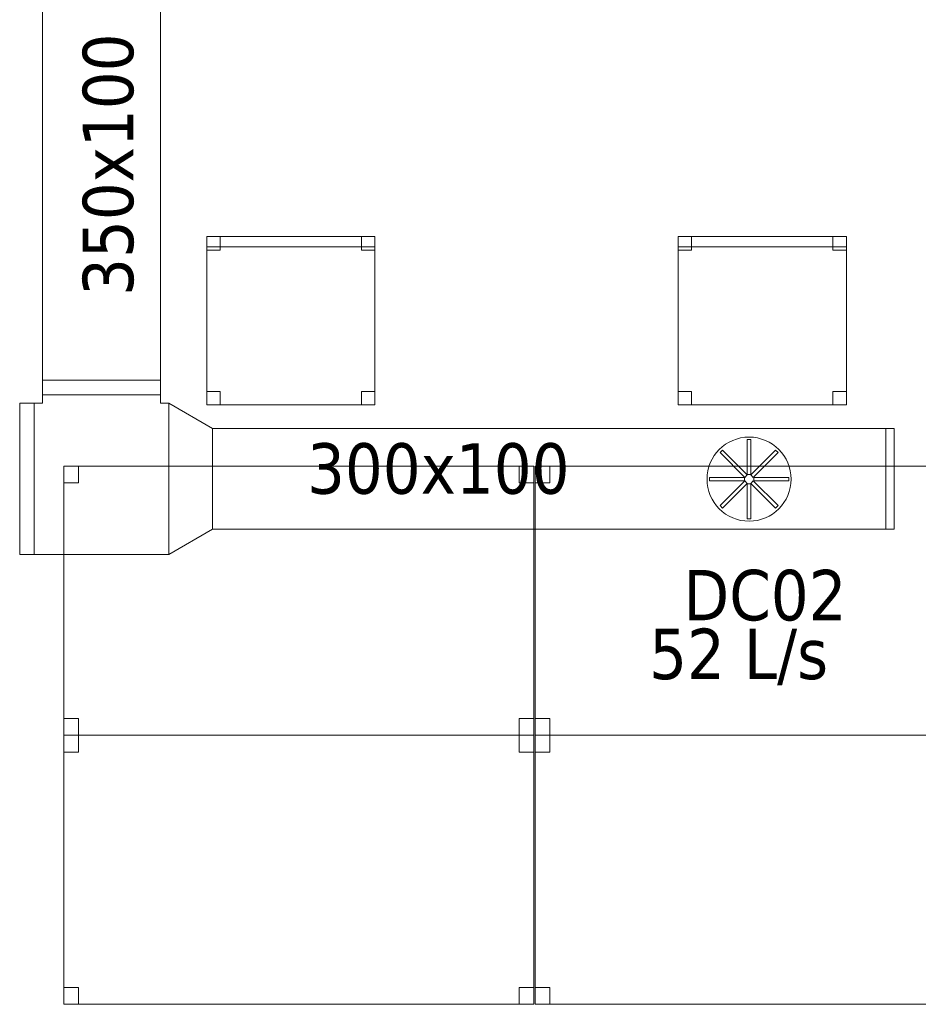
# Model space of a CAD drawing. Header units: metres. Extents: x 397.7 to 427.5, y 12.7 to 28.4.
# Tile 126 of 130: x 421.6 to 424.2, y 18.5 to 21.5. Entities that reach past the tile are written whole.
import ezdxf

# ---------------------------------------------------------------- set-up
doc = ezdxf.new("R2010")
doc.units = ezdxf.units.M
for name, color, linetype, lineweight in [('02_MOBILIARIO', 7, 'Continuous', 18), ('A-DETL-____-MBND', 7, 'Continuous', 18), ('A-DETL-GENF-OTLN', 7, 'Continuous', 18), ('M-HVAC-CDFF-IDEN', 7, 'Continuous', 30), ('M-HVAC-DUCT-IDEN', 7, 'Continuous', 30), ('M-HVAC-DUCT-OTLN', 7, 'Continuous', 18)]:
    doc.layers.add(name, color=color, linetype=linetype, lineweight=lineweight)
doc.styles.add('Tahoma_2', font='tahoma.ttf', dxfattribs={"height": 0.15})

# ---------------------------------------------------------------- blocks, each defined once
blk = doc.blocks.new('Family - Taula 140X80_P4-153744-07_CLI_AIRE_P4')
at = {"layer": 'A-DETL-____-MBND', "color": 253, "true_color": 0xaaaaaa}
for p, q in [((0, 0.8001), (1.3973, 0.8001)), ((0, 0), (0, 0.8001)), ((1.3973, 0.8001), (0, 0.8001)), ((0, 0.8001), (0, 0)), ((0, 0.8001), (0.0437, 0.8001)), ((0, 0.7501), (0, 0.8001)), ((0.0437, 0.8001), (0, 0.8001)), ((0, 0.8001), (0, 0.7501)), ((0.0437, 0.8001), (0.0437, 0.7501)), ((0.0437, 0.7501), (0.0437, 0.8001)), ((1.3536, 0.8001), (1.3973, 0.8001)), ((1.3536, 0.7501), (1.3536, 0.8001)), ((1.3973, 0.8001), (1.3536, 0.8001)), ((1.3536, 0.8001), (1.3536, 0.7501)), ((1.3973, 0.8001), (1.3973, 0.7501)), ((1.3973, 0.7501), (1.3973, 0.8001)), ((1.3973, 0.8001), (1.3973, 0)), ((1.3973, 0), (1.3973, 0.8001)), ((0.0437, 0.7501), (0, 0.7501)), ((0, 0.7501), (0.0437, 0.7501)), ((1.3973, 0.7501), (1.3536, 0.7501)), ((1.3536, 0.7501), (1.3973, 0.7501)), ((0, 0.05), (0.0437, 0.05)), ((0, 0), (0, 0.05)), ((0.0437, 0.05), (0, 0.05)), ((0, 0.05), (0, 0)), ((0.0437, 0.05), (0.0437, 0)), ((0.0437, 0), (0.0437, 0.05)), ((1.3536, 0.05), (1.3973, 0.05)), ((1.3536, 0), (1.3536, 0.05)), ((1.3973, 0.05), (1.3536, 0.05)), ((1.3536, 0.05), (1.3536, 0)), ((1.3973, 0.05), (1.3973, 0)), ((1.3973, 0), (1.3973, 0.05)), ((0.0437, 0), (0, 0)), ((0, 0), (0.0437, 0)), ((0, 0), (1.3973, 0)), ((1.3973, 0), (1.3536, 0)), ((1.3536, 0), (1.3973, 0)), ((1.3973, 0), (0, 0))]:
    blk.add_line(p, q, dxfattribs=at)
blk = doc.blocks.new('Family - Cadira d_Oficina_P4-153782-07_CLI_AIRE_P4')
at = {"layer": 'A-DETL-____-MBND', "color": 253, "true_color": 0xaaaaaa}
for p, q in [((0, 0.46), (0, 0.5)), ((0, 0.5), (0.04, 0.5)), ((0.04, 0.5), (0, 0.5)), ((0, 0.5), (0, 0.46)), ((0, 0.47), (0, 0.5)), ((0, 0.5), (0.5, 0.5)), ((0.5, 0.5), (0, 0.5)), ((0, 0.5), (0, 0.47)), ((0, 0), (0, 0.5)), ((0, 0.5), (0.5, 0.5)), ((0.5, 0.5), (0, 0.5)), ((0, 0.5), (0, 0)), ((0.04, 0.5), (0.04, 0.46)), ((0.04, 0.46), (0.04, 0.5)), ((0.46, 0.46), (0.46, 0.5)), ((0.46, 0.5), (0.5, 0.5)), ((0.5, 0.5), (0.46, 0.5)), ((0.46, 0.5), (0.46, 0.46)), ((0.5, 0.5), (0.5, 0.46)), ((0.5, 0.46), (0.5, 0.5)), ((0.5, 0.5), (0.5, 0.47)), ((0.5, 0.47), (0.5, 0.5)), ((0.5, 0.5), (0.5, 0)), ((0.5, 0), (0.5, 0.5)), ((0.5, 0.47), (0, 0.47)), ((0, 0.47), (0.5, 0.47)), ((0.04, 0.46), (0, 0.46)), ((0, 0.46), (0.04, 0.46)), ((0.5, 0.46), (0.46, 0.46)), ((0.46, 0.46), (0.5, 0.46)), ((0, 0), (0, 0.04)), ((0, 0.04), (0.04, 0.04)), ((0.04, 0.04), (0, 0.04)), ((0, 0.04), (0, 0)), ((0.04, 0.04), (0.04, 0)), ((0.04, 0), (0.04, 0.04)), ((0.46, 0), (0.46, 0.04)), ((0.46, 0.04), (0.5, 0.04)), ((0.5, 0.04), (0.46, 0.04)), ((0.46, 0.04), (0.46, 0)), ((0.5, 0.04), (0.5, 0)), ((0.5, 0), (0.5, 0.04)), ((0.04, 0), (0, 0)), ((0, 0), (0.04, 0)), ((0.5, 0), (0, 0)), ((0, 0), (0.5, 0)), ((0.5, 0), (0.46, 0)), ((0.46, 0), (0.5, 0))]:
    blk.add_line(p, q, dxfattribs=at)
blk = doc.blocks.new('Family - Taula 140X80_P4-154116-07_CLI_AIRE_P4')
at = {"layer": 'A-DETL-____-MBND', "color": 253, "true_color": 0xaaaaaa}
for p, q in [((0, 0), (0, 0.8001)), ((0, 0.8001), (1.3973, 0.8001)), ((1.3973, 0.8001), (0, 0.8001)), ((0, 0.8001), (0, 0)), ((0, 0.7501), (0, 0.8001)), ((0, 0.8001), (0.0437, 0.8001)), ((0.0437, 0.8001), (0, 0.8001)), ((0, 0.8001), (0, 0.7501)), ((0.0437, 0.8001), (0.0437, 0.7501)), ((0.0437, 0.7501), (0.0437, 0.8001)), ((1.3536, 0.7501), (1.3536, 0.8001)), ((1.3536, 0.8001), (1.3973, 0.8001)), ((1.3973, 0.8001), (1.3536, 0.8001)), ((1.3536, 0.8001), (1.3536, 0.7501)), ((1.3973, 0.8001), (1.3973, 0)), ((1.3973, 0), (1.3973, 0.8001)), ((1.3973, 0.8001), (1.3973, 0.7501)), ((1.3973, 0.7501), (1.3973, 0.8001)), ((0.0437, 0.7501), (0, 0.7501)), ((0, 0.7501), (0.0437, 0.7501)), ((1.3973, 0.7501), (1.3536, 0.7501)), ((1.3536, 0.7501), (1.3973, 0.7501)), ((0, 0), (0, 0.05)), ((0, 0.05), (0.0437, 0.05)), ((0.0437, 0.05), (0, 0.05)), ((0, 0.05), (0, 0)), ((0.0437, 0.05), (0.0437, 0)), ((0.0437, 0), (0.0437, 0.05)), ((1.3536, 0), (1.3536, 0.05)), ((1.3536, 0.05), (1.3973, 0.05)), ((1.3973, 0.05), (1.3536, 0.05)), ((1.3536, 0.05), (1.3536, 0)), ((1.3973, 0.05), (1.3973, 0)), ((1.3973, 0), (1.3973, 0.05)), ((1.3973, 0), (0, 0)), ((0, 0), (1.3973, 0)), ((0.0437, 0), (0, 0)), ((0, 0), (0.0437, 0)), ((1.3973, 0), (1.3536, 0)), ((1.3536, 0), (1.3973, 0))]:
    blk.add_line(p, q, dxfattribs=at)
blk = doc.blocks.new('Family - Taula 140X80_P4-154298-07_CLI_AIRE_P4')
at = {"layer": 'A-DETL-____-MBND', "color": 253, "true_color": 0xaaaaaa}
for p, q in [((0, 0), (0, 0.8001)), ((0, 0.8001), (1.3973, 0.8001)), ((1.3973, 0.8001), (0, 0.8001)), ((0, 0.8001), (0, 0)), ((0, 0.7501), (0, 0.8001)), ((0, 0.8001), (0.0437, 0.8001)), ((0.0437, 0.8001), (0, 0.8001)), ((0, 0.8001), (0, 0.7501)), ((0.0437, 0.8001), (0.0437, 0.7501)), ((0.0437, 0.7501), (0.0437, 0.8001)), ((1.3536, 0.7501), (1.3536, 0.8001)), ((1.3536, 0.8001), (1.3973, 0.8001)), ((1.3973, 0.8001), (1.3536, 0.8001)), ((1.3536, 0.8001), (1.3536, 0.7501)), ((1.3973, 0.8001), (1.3973, 0.7501)), ((1.3973, 0.7501), (1.3973, 0.8001)), ((1.3973, 0.8001), (1.3973, 0)), ((1.3973, 0), (1.3973, 0.8001)), ((0.0437, 0.7501), (0, 0.7501)), ((0, 0.7501), (0.0437, 0.7501)), ((1.3973, 0.7501), (1.3536, 0.7501)), ((1.3536, 0.7501), (1.3973, 0.7501)), ((0, 0), (0, 0.05)), ((0, 0.05), (0.0437, 0.05)), ((0.0437, 0.05), (0, 0.05)), ((0, 0.05), (0, 0)), ((0.0437, 0.05), (0.0437, 0)), ((0.0437, 0), (0.0437, 0.05)), ((1.3536, 0), (1.3536, 0.05)), ((1.3536, 0.05), (1.3973, 0.05)), ((1.3973, 0.05), (1.3536, 0.05)), ((1.3536, 0.05), (1.3536, 0)), ((1.3973, 0.05), (1.3973, 0)), ((1.3973, 0), (1.3973, 0.05)), ((0.0437, 0), (0, 0)), ((0, 0), (0.0437, 0)), ((1.3973, 0), (0, 0)), ((0, 0), (1.3973, 0)), ((1.3973, 0), (1.3536, 0)), ((1.3536, 0), (1.3973, 0))]:
    blk.add_line(p, q, dxfattribs=at)
blk = doc.blocks.new('Family - Cadira d_Oficina_P4-154318-07_CLI_AIRE_P4')
at = {"layer": 'A-DETL-____-MBND', "color": 253, "true_color": 0xaaaaaa}
for p, q in [((0, 0), (0, 0.5)), ((0, 0.5), (0.5, 0.5)), ((0.5, 0.5), (0, 0.5)), ((0, 0.5), (0, 0)), ((0, 0.46), (0, 0.5)), ((0, 0.5), (0.04, 0.5)), ((0.04, 0.5), (0, 0.5)), ((0, 0.5), (0, 0.46)), ((0, 0.47), (0, 0.5)), ((0, 0.5), (0.5, 0.5)), ((0.5, 0.5), (0, 0.5)), ((0, 0.5), (0, 0.47)), ((0.04, 0.5), (0.04, 0.46)), ((0.04, 0.46), (0.04, 0.5)), ((0.46, 0.46), (0.46, 0.5)), ((0.46, 0.5), (0.5, 0.5)), ((0.5, 0.5), (0.46, 0.5)), ((0.46, 0.5), (0.46, 0.46)), ((0.5, 0.5), (0.5, 0)), ((0.5, 0), (0.5, 0.5)), ((0.5, 0.5), (0.5, 0.46)), ((0.5, 0.46), (0.5, 0.5)), ((0.5, 0.5), (0.5, 0.47)), ((0.5, 0.47), (0.5, 0.5)), ((0.5, 0.47), (0, 0.47)), ((0, 0.47), (0.5, 0.47)), ((0.04, 0.46), (0, 0.46)), ((0, 0.46), (0.04, 0.46)), ((0.5, 0.46), (0.46, 0.46)), ((0.46, 0.46), (0.5, 0.46)), ((0, 0), (0, 0.04)), ((0, 0.04), (0.04, 0.04)), ((0.04, 0.04), (0, 0.04)), ((0, 0.04), (0, 0)), ((0.04, 0.04), (0.04, 0)), ((0.04, 0), (0.04, 0.04)), ((0.46, 0), (0.46, 0.04)), ((0.46, 0.04), (0.5, 0.04)), ((0.5, 0.04), (0.46, 0.04)), ((0.46, 0.04), (0.46, 0)), ((0.5, 0.04), (0.5, 0)), ((0.5, 0), (0.5, 0.04)), ((0.5, 0), (0, 0)), ((0, 0), (0.5, 0)), ((0.04, 0), (0, 0)), ((0, 0), (0.04, 0)), ((0.5, 0), (0.46, 0)), ((0.46, 0), (0.5, 0))]:
    blk.add_line(p, q, dxfattribs=at)
blk = doc.blocks.new('Family - Taula 140X80_P4-154441-07_CLI_AIRE_P4')
at = {"layer": 'A-DETL-____-MBND', "color": 253, "true_color": 0xaaaaaa}
for p, q in [((0, 0.8001), (0.0437, 0.8001)), ((0, 0.7501), (0, 0.8001)), ((0.0437, 0.8001), (0, 0.8001)), ((0, 0.8001), (0, 0.7501)), ((0, 0.8001), (1.3973, 0.8001)), ((0, 0), (0, 0.8001)), ((1.3973, 0.8001), (0, 0.8001)), ((0, 0.8001), (0, 0)), ((0.0437, 0.8001), (0.0437, 0.7501)), ((0.0437, 0.7501), (0.0437, 0.8001)), ((1.3536, 0.8001), (1.3973, 0.8001)), ((1.3536, 0.7501), (1.3536, 0.8001)), ((1.3973, 0.8001), (1.3536, 0.8001)), ((1.3536, 0.8001), (1.3536, 0.7501)), ((1.3973, 0.8001), (1.3973, 0.7501)), ((1.3973, 0.7501), (1.3973, 0.8001)), ((1.3973, 0.8001), (1.3973, 0)), ((1.3973, 0), (1.3973, 0.8001)), ((0.0437, 0.7501), (0, 0.7501)), ((0, 0.7501), (0.0437, 0.7501)), ((1.3973, 0.7501), (1.3536, 0.7501)), ((1.3536, 0.7501), (1.3973, 0.7501)), ((0, 0.05), (0.0437, 0.05)), ((0, 0), (0, 0.05)), ((0.0437, 0.05), (0, 0.05)), ((0, 0.05), (0, 0)), ((0.0437, 0.05), (0.0437, 0)), ((0.0437, 0), (0.0437, 0.05)), ((1.3536, 0.05), (1.3973, 0.05)), ((1.3536, 0), (1.3536, 0.05)), ((1.3973, 0.05), (1.3536, 0.05)), ((1.3536, 0.05), (1.3536, 0)), ((1.3973, 0.05), (1.3973, 0)), ((1.3973, 0), (1.3973, 0.05)), ((0.0437, 0), (0, 0)), ((0, 0), (0.0437, 0)), ((0, 0), (1.3973, 0)), ((1.3973, 0), (1.3536, 0)), ((1.3536, 0), (1.3973, 0)), ((1.3973, 0), (0, 0))]:
    blk.add_line(p, q, dxfattribs=at)
blk = doc.blocks.new('LONDR55-XX_ZZ-ARQ-CAA-M3D-Londres55_ifc-1-07_CLI_AIRE_P4')
at = {"layer": '02_MOBILIARIO', "color": 253, "lineweight": 18, "true_color": 0xaaaaaa}
for name, p in [('Family - Cadira d_Oficina_P4-153782-07_CLI_AIRE_P4', (422.1152, 20.332)), ('Family - Cadira d_Oficina_P4-154318-07_CLI_AIRE_P4', (423.5163, 20.332)), ('Family - Taula 140X80_P4-153744-07_CLI_AIRE_P4', (421.6905, 19.3497)), ('Family - Taula 140X80_P4-154441-07_CLI_AIRE_P4', (423.0916, 19.3497)), ('Family - Taula 140X80_P4-154116-07_CLI_AIRE_P4', (421.6905, 18.5496)), ('Family - Taula 140X80_P4-154298-07_CLI_AIRE_P4', (423.0916, 18.5496))]:
    blk.add_blockref(name, p, dxfattribs=at)
blk = doc.blocks.new('M_Te rectangular - Estándar-351054-07_CLI_AIRE_P4')
at = {"layer": 'M-HVAC-DUCT-OTLN', "color": 143, "true_color": 0x32aad1}
for p, q in [((-0.2, 0.225), (-0.2, -0.225)), ((-0.2, -0.225), (-0.2, 0.225)), ((-0.2, 0.225), (0.2, 0.225)), ((0.2, 0.225), (-0.2, 0.225)), ((0.2, -0.225), (0.2, 0.225)), ((0.2, 0.225), (0.2, -0.225)), ((-0.175, -0.225), (-0.2, -0.225)), ((-0.175, -0.225), (-0.2, -0.225)), ((-0.175, -0.225), (-0.175, -0.25)), ((-0.175, -0.25), (-0.175, -0.225)), ((0.175, -0.225), (0.175, -0.25)), ((0.2, -0.225), (0.175, -0.225)), ((0.2, -0.225), (0.175, -0.225)), ((0.175, -0.25), (0.175, -0.225)), ((-0.175, -0.25), (0.175, -0.25)), ((0.175, -0.25), (-0.175, -0.25))]:
    blk.add_line(p, q, dxfattribs=at)
blk = doc.blocks.new('M_Transición rectangular - Ángulo - 60 grados-351209-07_CLI_AIRE_P4')
at = {"layer": 'M-HVAC-DUCT-OTLN', "color": 143, "true_color": 0x32aad1}
for p, q in [((0, 0.225), (0, -0.225)), ((0, 0.225), (0.0433, 0.225)), ((0, 0.225), (0.0433, 0.225)), ((0, -0.225), (0, 0.225)), ((0.0433, -0.225), (0.0433, 0.225)), ((0.0433, 0.225), (0.0433, -0.225)), ((0, -0.225), (0.0433, -0.225)), ((0.0433, -0.225), (0, -0.225))]:
    blk.add_line(p, q, dxfattribs=at)
blk = doc.blocks.new('M_Transición rectangular - Ángulo - 60 grados-351254-07_CLI_AIRE_P4')
at = {"layer": 'M-HVAC-DUCT-OTLN', "color": 143, "true_color": 0x32aad1}
for p, q in [((0, 0.225), (0, -0.225)), ((0, 0.225), (0.1299, 0.15)), ((0, 0.225), (0.1299, 0.15)), ((0, -0.225), (0, 0.225)), ((0.1299, -0.15), (0.1299, 0.15)), ((0.1299, 0.15), (0.1299, -0.15)), ((0, -0.225), (0.1299, -0.15)), ((0.1299, -0.15), (0, -0.225))]:
    blk.add_line(p, q, dxfattribs=at)
blk = doc.blocks.new('M_Transición rectangular - Ángulo - 60 grados-351056-07_CLI_AIRE_P4')
at = {"layer": 'M-HVAC-DUCT-OTLN', "color": 143, "true_color": 0x32aad1}
for p, q in [((0, 0.175), (0, -0.175)), ((0, 0.175), (0.0433, 0.175)), ((0, 0.175), (0.0433, 0.175)), ((0, -0.175), (0, 0.175)), ((0.0433, -0.175), (0.0433, 0.175)), ((0.0433, 0.175), (0.0433, -0.175)), ((0, -0.175), (0.0433, -0.175)), ((0.0433, -0.175), (0, -0.175))]:
    blk.add_line(p, q, dxfattribs=at)
blk = doc.blocks.new('ZYR_03_06_08_01 Difusor Rotacional Circular Impulsió NO PLENUM - DC02-354801-07_CLI_AIRE_P4')
at = {"layer": 'A-DETL-GENF-OTLN', "color": 143, "true_color": 0x32aad1}
for p, q in [((-0.0052, 0.1179), (0.0052, 0.1179)), ((-0.0052, 0.0138), (-0.0052, 0.1179)), ((0.0052, 0.1179), (0.0052, 0.0138)), ((-0.0862, 0.0788), (-0.0788, 0.0862)), ((-0.0125, 0.0052), (-0.0862, 0.0788)), ((-0.0788, 0.0862), (-0.0052, 0.0125)), ((0.0052, 0.0125), (0.0788, 0.0862)), ((0.0862, 0.0788), (0.0125, 0.0052)), ((0.0788, 0.0862), (0.0862, 0.0788)), ((-0.1179, 0.0052), (-0.0138, 0.0052)), ((-0.1179, -0.0052), (-0.1179, 0.0052)), ((-0.0138, 0.0052), (-0.0138, -0.0052)), ((-0.0052, 0.0125), (-0.0125, 0.0052)), ((0.0052, 0.0138), (-0.0052, 0.0138)), ((0.0125, 0.0052), (0.0052, 0.0125)), ((0.0138, 0.0052), (0.1179, 0.0052)), ((0.0138, -0.0052), (0.0138, 0.0052)), ((0.1179, 0.0052), (0.1179, -0.0052)), ((-0.0138, -0.0052), (-0.1179, -0.0052)), ((-0.0862, -0.0788), (-0.0125, -0.0052)), ((-0.0052, -0.0125), (-0.0788, -0.0862)), ((-0.0125, -0.0052), (-0.0052, -0.0125)), ((-0.0052, -0.0138), (0.0052, -0.0138)), ((-0.0052, -0.1179), (-0.0052, -0.0138)), ((0.0052, -0.0125), (0.0125, -0.0052)), ((0.0788, -0.0862), (0.0052, -0.0125)), ((0.0052, -0.0138), (0.0052, -0.1179)), ((0.0125, -0.0052), (0.0862, -0.0788)), ((0.1179, -0.0052), (0.0138, -0.0052)), ((-0.0788, -0.0862), (-0.0862, -0.0788)), ((0.0862, -0.0788), (0.0788, -0.0862)), ((0.0052, -0.1179), (-0.0052, -0.1179))]:
    blk.add_line(p, q, dxfattribs=at)
blk.add_circle((0, 0), 0.125, dxfattribs=at)
blk = doc.blocks.new('M_Remate rectangular - Estándar-355819-07_CLI_AIRE_P4')
at = {"layer": 'M-HVAC-DUCT-OTLN', "color": 143, "true_color": 0x32aad1}
for p, q in [((0, 0.15), (0, -0.15)), ((0, -0.15), (0, 0.15)), ((0, 0.15), (0.025, 0.15)), ((0.025, 0.15), (0, 0.15)), ((0.025, 0.15), (0.025, -0.15)), ((0.025, -0.15), (0.025, 0.15)), ((0.025, -0.15), (0, -0.15)), ((0.025, -0.15), (0, -0.15))]:
    blk.add_line(p, q, dxfattribs=at)

msp = doc.modelspace()

# ---------------------------------------------------------------- linework, layer by layer
at = {"layer": 'M-HVAC-DUCT-OTLN', "color": 143, "true_color": 0x32aad1}
for p, q in [((421.6275, 20.4052), (421.6275, 22.9904)), ((421.9775, 22.9904), (421.9775, 20.4052)), ((421.6275, 20.4052), (421.9775, 20.4052)), ((422.1324, 20.2619), (422.1324, 19.9619)), ((422.1324, 20.2619), (424.1335, 20.2619)), ((424.1335, 20.2619), (424.1335, 19.9619)), ((424.1335, 19.9619), (422.1324, 19.9619))]:
    msp.add_line(p, q, dxfattribs=at)

# ---------------------------------------------------------------- block references
at = {"lineweight": 5}
msp.add_blockref('LONDR55-XX_ZZ-ARQ-CAA-M3D-Londres55_ifc-1-07_CLI_AIRE_P4', (0, 0), dxfattribs=at)
at = {"layer": 'A-DETL-GENF-OTLN', "color": 143, "true_color": 0x32aad1}
msp.add_blockref('ZYR_03_06_08_01 Difusor Rotacional Circular Impulsió NO PLENUM - DC02-354801-07_CLI_AIRE_P4', (423.7271, 20.111), dxfattribs=at)
at = {"layer": 'M-HVAC-DUCT-OTLN', "color": 143, "true_color": 0x32aad1}
for name, p, rotation in [('M_Transición rectangular - Ángulo - 60 grados-351056-07_CLI_AIRE_P4', (421.8025, 20.3619), 90), ('M_Te rectangular - Estándar-351054-07_CLI_AIRE_P4', (421.8025, 20.1119), 180), ('M_Transición rectangular - Ángulo - 60 grados-351209-07_CLI_AIRE_P4', (421.6025, 20.1119), 180)]:
    msp.add_blockref(name, p, dxfattribs=dict(at, rotation=rotation))
for name, p in [('M_Transición rectangular - Ángulo - 60 grados-351254-07_CLI_AIRE_P4', (422.0025, 20.1119)), ('M_Remate rectangular - Estándar-355819-07_CLI_AIRE_P4', (424.1335, 20.1119))]:
    msp.add_blockref(name, p, dxfattribs=at)

# ---------------------------------------------------------------- texts
at = {"layer": 'M-HVAC-CDFF-IDEN', "char_height": 0.15, "attachment_point": 1, "style": 'Tahoma_2'}
for s, insert, width in [('DC02', (423.5319, 19.8413), 0.577215), ('52 L/s', (423.4303, 19.6666), 0.661392)]:
    msp.add_mtext(s, dxfattribs=dict(at, insert=insert, width=width))
at = {"layer": 'M-HVAC-DUCT-IDEN', "insert": (421.7466, 20.6558), "char_height": 0.15, "width": 0.913924, "attachment_point": 1, "rotation": 90, "style": 'Tahoma_2'}
msp.add_mtext('350x100', dxfattribs=at)
at = {"layer": 'M-HVAC-DUCT-IDEN', "insert": (422.4133, 20.2178), "char_height": 0.15, "width": 0.913924, "attachment_point": 1, "style": 'Tahoma_2'}
msp.add_mtext('300x100', dxfattribs=at)

doc.saveas('drawing.dxf')
